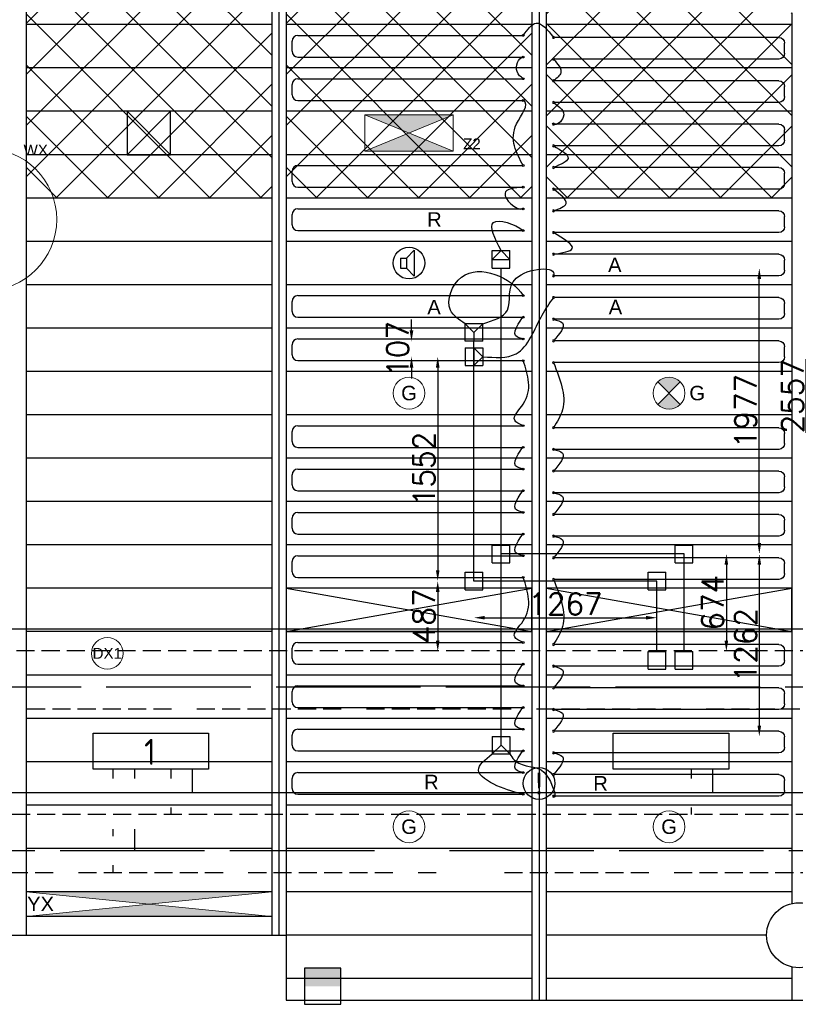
# Model space of a CAD drawing. Extents: x 7383 to 861143, y -570072 to -203000.
# Tile 10 of 30: x 437848 to 443217, y -257746 to -250934. Entities that reach past the tile are written whole.
import ezdxf

# ---------------------------------------------------------------- set-up
doc = ezdxf.new("R2010")
doc.units = 0
doc.header["$LTSCALE"] = 25
for name, pattern in [('2322105', [47, 40, -7]), ('2322106', [47, 5, -2, 5, -2, 5, -2, 5, -2, 5, -2, 5, -7]), ('2322107', [2000, 1000, 1000]), ('2322108', [7, 5, -2])]:
    doc.linetypes.add(name, pattern=pattern)
doc.layers.get('0').update_dxf_attribs({"linetype": 'CONTINUOUS'})
doc.layers.get('DEFPOINTS').update_dxf_attribs({"linetype": 'CONTINUOUS'})
for name, color, linetype in [('60', 7, 'CONTINUOUS'), ('KP-bandraster', 5, 'CONTINUOUS'), ('KP-koppelingen', 6, 'CONTINUOUS'), ('KP-leidingen(aanvoer)', 5, 'CONTINUOUS'), ('KP-leidingen(retour)', 1, 'CONTINUOUS'), ('KP-Lucht aanvoer', 6, 'CONTINUOUS'), ('KP-lucht centreline', 2, 'CONTINUOUS'), ('KP-maatvoering', 7, 'CONTINUOUS'), ('KP-Melders', 3, 'CONTINUOUS'), ('KP-Oppervlak', 3, 'CONTINUOUS'), ('KP-panelen', 1, 'CONTINUOUS'), ('KP-registers', 4, 'CONTINUOUS'), ('KP-slangen', 7, 'CONTINUOUS'), ('KP-tekst', 7, 'CONTINUOUS'), ('SYM-W', 7, 'CONTINUOUS'), ('Thermostaat', 160, 'CONTINUOUS'), ('WB561---_ATT', 7, 'CONTINUOUS'), ('WL5501--', 130, 'CONTINUOUS'), ('WL5502--', 130, 'CONTINUOUS'), ('WL561---_AANVOER', 10, 'CONTINUOUS'), ('WL561---_RETOUR', 10, 'CONTINUOUS')]:
    doc.layers.add(name, color=color, linetype=linetype)
doc.layers.add('KP-Aluminium', color=8, linetype='CONTINUOUS', lineweight=18)
doc.layers.add('KP-Verlichting', color=2, linetype='CONTINUOUS', lineweight=18)
doc.styles.add('arial', font='ARIAL.TTF')
doc.styles.add('BURO-018', font='ISO96.shx', dxfattribs={"height": 90})
doc.styles.add('ISO', font='ISO.SHX')
doc.styles.add('VERWOL-1', font='ROMANS.SHX')
doc.dimstyles.new('MARTIN', dxfattribs={"dimscale": 0, "dimtxt": 50, "dimasz": 75, "dimexe": 4, "dimexo": 4, "dimgap": 20, "dimtad": 1, "dimdec": 0, "dimrnd": 0.01, "dimzin": 1, "dimdsep": 46, "dimtxsty": 'VERWOL-1', "dimcen": -25, "dimdle": 1, "dimclrd": 7, "dimclre": 2, "dimclrt": 7, "dimadec": 0, "dimazin": 0, "dimtfac": 1, "dimtdec": 0, "dimtix": 1, "dimtofl": 0, "dimtmove": 0, "dimatfit": 3, "dimldrblk": 'OBLIQUE', "dimfxl": 0, "dimtvp": 33.333333, "dimtolj": 1, "dimtzin": 1, "dimarcsym": 0})

# ---------------------------------------------------------------- blocks, each defined once
blk = doc.blocks.new('SW30485012')
at = {"color": 0, "linetype": 'Continuous'}
for p, q in [((-2.5, 2.5), (-2.5, -2.5)), ((2.5, 2.5), (-2.5, 2.5)), ((2.5, -2.5), (2.5, 2.5)), ((-2.5, -2.5), (2.5, -2.5))]:
    blk.add_line(p, q, dxfattribs=at)
blk.add_solid([(-2.5, 0), (2.5, 0), (-2.5, -2.5), (2.5, -2.5)], dxfattribs=at)
at = {"color": 0, "linetype": 'Continuous', "style": 'BURO-018', "flags": 1}
blk.add_attdef('W_ID', (0, 0), '', height=1.8, dxfattribs=at)
blk = doc.blocks.new('A$C3C0C6C1A')
at = {"layer": 'SYM-W', "color": 2, "linetype": 'Continuous'}
for points in [[(17512.8, -5451.9), (16712.8, -5451.9), (16712.8, -5201.9), (17512.8, -5201.9)], [(21112.8, -5451.9), (20312.8, -5451.9), (20312.8, -5201.9), (21112.8, -5201.9)]]:
    blk.add_lwpolyline(points, close=True, dxfattribs=at)
at = {"layer": 'WL5501--', "linetype": '2322105'}
for p, q in [((22504.6, -4883.5), (10131.9, -4883.5)), ((17002.3, -5515.8), (17002.3, -5451.9)), ((17002.3, -6015.8), (17002.3, -5865.8)), ((18660.1, -6015.8), (15070.4, -6015.8)), ((22529.2, -6015.8), (19113.9, -6015.8))]:
    blk.add_line(p, q, dxfattribs=at)
at = {"layer": 'WL5502--', "linetype": '2322106'}
for p, q in [((10381.3, -5033.5), (22197.1, -5033.5)), ((16852.3, -5515.8), (16852.3, -5451.9)), ((16852.3, -5915.8), (16852.3, -5865.8)), ((16852.3, -6165.8), (16852.3, -6115.8)), ((15437.5, -6165.8), (19109.6, -6165.8)), ((19560.2, -6165.8), (23003.2, -6165.8))]:
    blk.add_line(p, q, dxfattribs=at)
at = {"layer": 'WL561---_AANVOER', "linetype": '2322107'}
for p, q in [((23059.7, -4483.5), (11153.1, -4483.5)), ((17402.3, -5615.8), (17402.3, -5451.9)), ((21002.3, -5615.8), (21002.3, -5451.9)), ((17496.3, -5615.8), (5757.3, -5615.8)), ((28876.8, -5615.8), (17496.3, -5615.8))]:
    blk.add_line(p, q, dxfattribs=at)
at = {"layer": 'WL561---_RETOUR', "linetype": '2322108'}
for p, q in [((22782.1, -4633.5), (11401.5, -4633.5)), ((17252.3, -5451.9), (17252.3, -5515.8)), ((20852.3, -5451.9), (20852.3, -5515.8)), ((17252.3, -5715.8), (17252.3, -5765.8)), ((20852.3, -5715.8), (20852.3, -5765.8)), ((28876.8, -5765.8), (5754.9, -5765.8))]:
    blk.add_line(p, q, dxfattribs=at)
at = {"layer": 'Thermostaat', "xscale": 50, "yscale": 50, "zscale": 50, "rotation": 180}
blk.add_blockref('SW30485012', (18302.6, -6953.1), dxfattribs=at)
at = {"layer": '60', "color": 1, "linetype": 'Continuous', "style": 'ISO'}
blk.add_text('1', height=180, dxfattribs=at).set_placement((17066.5, -5421.6))
blk = doc.blocks.new('Register A')
at = {"layer": 'KP-registers', "linetype": 'Continuous'}
for p, q in [((90, 225), (1644, 225)), ((50, 115), (50, 185)), ((90, 75), (1644, 75))]:
    blk.add_line(p, q, dxfattribs=at)
for centre in [(1650, 225), (1650, 75)]:
    blk.add_circle(centre, 6, dxfattribs=at)
for centre, start, end in [((90, 185), 90, 180), ((90, 115), 180, 270)]:
    blk.add_arc(centre, 40, start, end, dxfattribs=at)
blk = doc.blocks.new('*D40')
at = {"layer": 'DEFPOINTS', "color": 0, "linetype": 'Continuous', "transparency": 16777216}
for p in [(440560.4, -253159.3), (440931.9, -253159.3), (440931.9, -253266)]:
    blk.add_point(p, dxfattribs=at)
at = {"layer": 'KP-maatvoering', "color": 7, "linetype": 'Continuous', "lineweight": -2, "transparency": 16777216}
for p, q in [((440560.4, -253084.3), (440560.4, -253009.3)), ((440560.4, -253341), (440560.4, -253416))]:
    blk.add_line(p, q, dxfattribs=at)
at = {"layer": 'KP-maatvoering', "color": 7, "linetype": 'Continuous', "transparency": 16777216}
for points in [[(440547.9, -253084.3), (440572.9, -253084.3), (440560.4, -253159.3)], [(440547.9, -253341), (440572.9, -253341), (440560.4, -253266)]]:
    blk.add_solid(points, dxfattribs=at)
at = {"layer": 'KP-maatvoering', "color": 7, "linetype": 'Continuous', "transparency": 16777216, "insert": (440465.4, -253212.7), "char_height": 150, "attachment_point": 5, "rotation": 90, "style": 'VERWOL-1'}
blk.add_mtext('\\A1;107', dxfattribs=at)
blk = doc.blocks.new('_OBLIQUE')
at = {"color": 0, "linetype": 'ByBlock'}
blk.add_line((-0.5, -0.5), (0.5, 0.5), dxfattribs=at)
blk = doc.blocks.new('*D41')
at = {"layer": 'DEFPOINTS', "color": 0, "linetype": 'Continuous', "transparency": 16777216}
for p in [(440931.9, -253266), (440741.9, -254817.9), (440992.7, -254817.9)]:
    blk.add_point(p, dxfattribs=at)
at = {"layer": 'KP-maatvoering', "color": 7, "linetype": 'Continuous', "lineweight": -2, "transparency": 16777216}
blk.add_line((440741.9, -253341), (440741.9, -254742.9), dxfattribs=at)
at = {"layer": 'KP-maatvoering', "color": 7, "linetype": 'Continuous', "transparency": 16777216}
for points in [[(440729.4, -253341), (440754.4, -253341), (440741.9, -253266)], [(440729.4, -254742.9), (440754.4, -254742.9), (440741.9, -254817.9)]]:
    blk.add_solid(points, dxfattribs=at)
at = {"layer": 'KP-maatvoering', "color": 7, "linetype": 'Continuous', "transparency": 16777216, "insert": (440646.9, -254042), "char_height": 150, "attachment_point": 5, "rotation": 90, "style": 'VERWOL-1'}
blk.add_mtext('\\A1;1552', dxfattribs=at)
blk = doc.blocks.new('*D42')
at = {"layer": 'DEFPOINTS', "color": 0, "linetype": 'Continuous', "transparency": 16777216}
for p in [(440992.7, -254817.9), (442259.4, -254817.9), (442259.4, -255071.6)]:
    blk.add_point(p, dxfattribs=at)
at = {"layer": 'KP-maatvoering', "color": 7, "linetype": 'Continuous', "lineweight": -2, "transparency": 16777216}
blk.add_line((441067.7, -255071.6), (442184.4, -255071.6), dxfattribs=at)
at = {"layer": 'KP-maatvoering', "color": 7, "linetype": 'Continuous', "transparency": 16777216}
for points in [[(441067.7, -255059.1), (441067.7, -255084.1), (440992.7, -255071.6)], [(442184.4, -255059.1), (442184.4, -255084.1), (442259.4, -255071.6)]]:
    blk.add_solid(points, dxfattribs=at)
at = {"layer": 'KP-maatvoering', "color": 7, "linetype": 'Continuous', "transparency": 16777216, "insert": (441626.1, -254976.6), "char_height": 150, "attachment_point": 5, "style": 'VERWOL-1'}
blk.add_mtext('\\A1;1267', dxfattribs=at)
blk = doc.blocks.new('*D43')
at = {"layer": 'DEFPOINTS', "color": 0, "linetype": 'Continuous', "transparency": 16777216}
for p in [(442259.4, -254817.9), (440741.9, -255305), (442259.4, -255305)]:
    blk.add_point(p, dxfattribs=at)
at = {"layer": 'KP-maatvoering', "color": 7, "linetype": 'Continuous', "lineweight": -2, "transparency": 16777216}
blk.add_line((440741.9, -254892.9), (440741.9, -255230), dxfattribs=at)
at = {"layer": 'KP-maatvoering', "color": 7, "linetype": 'Continuous', "transparency": 16777216}
for points in [[(440729.4, -254892.9), (440754.4, -254892.9), (440741.9, -254817.9)], [(440729.4, -255230), (440754.4, -255230), (440741.9, -255305)]]:
    blk.add_solid(points, dxfattribs=at)
at = {"layer": 'KP-maatvoering', "color": 7, "linetype": 'Continuous', "transparency": 16777216, "insert": (440646.9, -255061.5), "char_height": 150, "attachment_point": 5, "rotation": 90, "style": 'VERWOL-1'}
blk.add_mtext('\\A1;487', dxfattribs=at)
blk = doc.blocks.new('*D44')
at = {"layer": 'DEFPOINTS', "color": 0, "linetype": 'Continuous', "transparency": 16777216}
for p in [(442446.6, -254630.7), (442446.6, -255305), (442739.7, -255305)]:
    blk.add_point(p, dxfattribs=at)
at = {"layer": 'KP-maatvoering', "color": 7, "linetype": 'Continuous', "lineweight": -2, "transparency": 16777216}
blk.add_line((442739.7, -254705.7), (442739.7, -255230), dxfattribs=at)
at = {"layer": 'KP-maatvoering', "color": 7, "linetype": 'Continuous', "transparency": 16777216}
for points in [[(442727.2, -254705.7), (442752.2, -254705.7), (442739.7, -254630.7)], [(442727.2, -255230), (442752.2, -255230), (442739.7, -255305)]]:
    blk.add_solid(points, dxfattribs=at)
at = {"layer": 'KP-maatvoering', "color": 7, "linetype": 'Continuous', "transparency": 16777216, "insert": (442644.7, -254967.9), "char_height": 150, "attachment_point": 5, "rotation": 90, "style": 'VERWOL-1'}
blk.add_mtext('\\A1;674', dxfattribs=at)
blk = doc.blocks.new('*D45')
at = {"layer": 'DEFPOINTS', "color": 0, "linetype": 'Continuous', "transparency": 16777216}
for p in [(441408.1, -252653.9), (442967.8, -252653.9), (441408.1, -254630.7)]:
    blk.add_point(p, dxfattribs=at)
at = {"layer": 'KP-maatvoering', "color": 7, "linetype": 'Continuous', "lineweight": -2, "transparency": 16777216}
blk.add_line((442967.8, -254555.7), (442967.8, -252728.9), dxfattribs=at)
at = {"layer": 'KP-maatvoering', "color": 7, "linetype": 'Continuous', "transparency": 16777216}
for points in [[(442955.3, -252728.9), (442980.3, -252728.9), (442967.8, -252653.9)], [(442955.3, -254555.7), (442980.3, -254555.7), (442967.8, -254630.7)]]:
    blk.add_solid(points, dxfattribs=at)
at = {"layer": 'KP-maatvoering', "color": 7, "linetype": 'Continuous', "transparency": 16777216, "insert": (442872.8, -253642.3), "char_height": 150, "attachment_point": 5, "rotation": 90, "style": 'VERWOL-1'}
blk.add_mtext('\\A1;1977', dxfattribs=at)
blk = doc.blocks.new('*D46')
at = {"layer": 'DEFPOINTS', "color": 0, "linetype": 'Continuous', "transparency": 16777216}
for p in [(441179.9, -254630.7), (441179.9, -255892.8), (442967.8, -255892.8)]:
    blk.add_point(p, dxfattribs=at)
at = {"layer": 'KP-maatvoering', "color": 7, "linetype": 'Continuous', "lineweight": -2, "transparency": 16777216}
blk.add_line((442967.8, -254705.7), (442967.8, -255817.8), dxfattribs=at)
at = {"layer": 'KP-maatvoering', "color": 7, "linetype": 'Continuous', "transparency": 16777216}
for points in [[(442955.3, -254705.7), (442980.3, -254705.7), (442967.8, -254630.7)], [(442955.3, -255817.8), (442980.3, -255817.8), (442967.8, -255892.8)]]:
    blk.add_solid(points, dxfattribs=at)
at = {"layer": 'KP-maatvoering', "color": 7, "linetype": 'Continuous', "transparency": 16777216, "insert": (442872.8, -255261.8), "char_height": 150, "attachment_point": 5, "rotation": 90, "style": 'VERWOL-1'}
blk.add_mtext('\\A1;1262', dxfattribs=at)
blk = doc.blocks.new('*D52')
at = {"layer": 'DEFPOINTS', "color": 0, "linetype": 'Continuous', "transparency": 16777216}
for p in [(443293.1, -252260.6), (443390.9, -252260.6), (443390.9, -254817.9)]:
    blk.add_point(p, dxfattribs=at)
at = {"layer": 'KP-maatvoering', "color": 7, "linetype": 'Continuous', "lineweight": -2, "transparency": 16777216}
blk.add_line((443293.1, -254742.9), (443293.1, -252335.6), dxfattribs=at)
at = {"layer": 'KP-maatvoering', "color": 7, "linetype": 'Continuous', "transparency": 16777216}
for points in [[(443280.6, -252335.6), (443305.6, -252335.6), (443293.1, -252260.6)], [(443280.6, -254742.9), (443305.6, -254742.9), (443293.1, -254817.9)]]:
    blk.add_solid(points, dxfattribs=at)
at = {"layer": 'KP-maatvoering', "color": 7, "linetype": 'Continuous', "transparency": 16777216, "insert": (443198.1, -253539.3), "char_height": 150, "attachment_point": 5, "rotation": 90, "style": 'VERWOL-1'}
blk.add_mtext('\\A1;2557', dxfattribs=at)

msp = doc.modelspace()

# ---------------------------------------------------------------- hatches: boundary and pattern name
at = {"layer": 'KP-Aluminium', "linetype": 'Continuous'}
h = msp.add_hatch(dxfattribs=at)
h.set_pattern_fill('ANSI37', color=256, scale=2000)
h.set_pattern_definition([(45, (240112.9, -13162.46), (-176.7767, 176.7767), []), (135, (240112.9, -13162.46), (-176.7767, -176.7767), [])])
h.paths.add_polyline_path([(439593.1, -250218.2), (437893.1, -250218.2), (437893.1, -250368.2), (439593.1, -250368.2)])
h.paths.add_polyline_path([(439593.1, -250368.2), (437893.1, -250368.2), (437893.1, -250668.2), (439593.1, -250668.2)])
h.paths.add_polyline_path([(439593.1, -250668.2), (437893.1, -250668.2), (437893.1, -250968.2), (439593.1, -250968.2)])
h.paths.add_polyline_path([(439593.1, -250968.2), (437893.1, -250968.2), (437893.1, -251268.2), (439593.1, -251268.2)])
h.paths.add_polyline_path([(439593.1, -251268.2), (437893.1, -251268.2), (437893.1, -251568.2), (439593.1, -251568.2)])
h.paths.add_polyline_path([(439593.1, -251568.2), (437893.1, -251568.2), (437893.1, -251868.2), (439593.1, -251868.2)])
h.paths.add_polyline_path([(439593.1, -251868.2), (437893.1, -251868.2), (437893.1, -252168.2), (439593.1, -252168.2)])
h = msp.add_hatch(dxfattribs=at)
h.set_pattern_fill('ANSI37', color=256, scale=2000)
h.set_pattern_definition([(45, (241912.9, -13162.46), (-176.7767, 176.7767), []), (135, (241912.9, -13162.46), (-176.7767, -176.7767), [])])
h.paths.add_polyline_path([(441393.1, -250218.2), (439693.1, -250218.2), (439693.1, -250368.2), (441393.1, -250368.2)])
h.paths.add_polyline_path([(441393.1, -250368.2), (439693.1, -250368.2), (439693.1, -250668.2), (441393.1, -250668.2)])
h.paths.add_polyline_path([(441393.1, -250668.2), (439693.1, -250668.2), (439693.1, -250968.2), (441393.1, -250968.2)])
h.paths.add_polyline_path([(441393.1, -250968.2), (439693.1, -250968.2), (439693.1, -251268.2), (441393.1, -251268.2)])
h.paths.add_polyline_path([(441393.1, -251268.2), (439693.1, -251268.2), (439693.1, -251568.2), (441393.1, -251568.2)])
h.paths.add_polyline_path([(441393.1, -251568.2), (439693.1, -251568.2), (439693.1, -251868.2), (441393.1, -251868.2)])
h.paths.add_polyline_path([(441393.1, -251868.2), (439693.1, -251868.2), (439693.1, -252168.2), (441393.1, -252168.2)])
h = msp.add_hatch(dxfattribs=at)
h.set_pattern_fill('ANSI37', color=256, scale=2000)
h.set_pattern_definition([(45, (240112.9, -13162.46), (-176.7767, 176.7767), []), (135, (240112.9, -13162.46), (-176.7767, -176.7767), [])])
h.paths.add_polyline_path([(443193.1, -250218.2), (441493.1, -250218.2), (441493.1, -250368.2), (443193.1, -250368.2)])
h.paths.add_polyline_path([(443193.1, -250448.8), (443193.1, -250368.2), (441493.1, -250368.2), (441493.1, -250668.2), (443018.1, -250668.2, -0.350001)])
h.paths.add_polyline_path([(443018.1, -250668.2), (441493.1, -250668.2), (441493.1, -250968.2), (443193.1, -250968.2), (443193.1, -250887.6, -0.350001)])
h.paths.add_polyline_path([(443193.1, -250968.2), (441493.1, -250968.2), (441493.1, -251268.2), (443193.1, -251268.2)])
h.paths.add_polyline_path([(443193.1, -251268.2), (441493.1, -251268.2), (441493.1, -251568.2), (443193.1, -251568.2)])
h.paths.add_polyline_path([(443193.1, -251568.2), (441493.1, -251568.2), (441493.1, -251868.2), (443193.1, -251868.2)])
h.paths.add_polyline_path([(443193.1, -251868.2), (441493.1, -251868.2), (441493.1, -252168.2), (443193.1, -252168.2)])
at = {"layer": 'KP-Verlichting', "linetype": 'Continuous'}
h = msp.add_hatch(color=256, dxfattribs=at)
h.paths.add_polyline_path([(440238.4, -251592.5), (440543.1, -251718.2), (440847.8, -251592.5)])
h.paths.add_polyline_path([(440847.8, -251843.9), (440543.1, -251718.2), (440238.4, -251843.9)])
h = msp.add_hatch(color=256, dxfattribs=at)
h.paths.add_polyline_path([(442265.3, -253440.4), (442343.1, -253518.2), (442420.9, -253440.4, 0.414214)])
h.paths.add_polyline_path([(442265.3, -253595.9, 0.414214), (442420.9, -253595.9), (442343.1, -253518.2)])
h = msp.add_hatch(color=256, dxfattribs=at)
h.dxf.hatch_style = 1
h.paths.add_polyline_path([(439593.1, -256968.2), (437893.1, -256968.2), (438743.1, -257053.2)])
h.paths.add_polyline_path([(438743.1, -257053.2), (437893.1, -257138.2), (439593.1, -257138.2)])
h.paths.add_polyline_path([(439287.4, -257181.5), (439733.5, -257181.5), (439733.5, -256880), (439287.4, -256880)], flags=9)
h = msp.add_hatch(color=256, dxfattribs=at)
h.dxf.hatch_style = 1
h.paths.add_polyline_path([(438743.1, -257053.2), (437893.1, -257138.2), (439593.1, -257138.2)])
h.paths.add_polyline_path([(439593.1, -256968.2), (437893.1, -256968.2), (438743.1, -257053.2)])
h.paths.add_polyline_path([(439287.4, -257181.5), (439733.5, -257181.5), (439733.5, -256880), (439287.4, -256880)], flags=9)
h = msp.add_hatch(color=256, dxfattribs=at)
h.dxf.hatch_style = 1
h.paths.add_polyline_path([(437893.1, -256968.2), (438743.1, -257053.2), (439593.1, -256968.2)])
h.paths.add_polyline_path([(439593.1, -257138.2), (438743.1, -257053.2), (437893.1, -257138.2)])

# ---------------------------------------------------------------- linework, layer by layer
at = {"layer": 'KP-bandraster', "linetype": 'Continuous'}
for p, q in [((437893.1, -250218.2), (437893.1, -257268.2)), ((439593.1, -250218.2), (439593.1, -257268.2)), ((439693.1, -250218.2), (439693.1, -257268.2)), ((441393.1, -250218.2), (441393.1, -257718.2)), ((441493.1, -250218.2), (441493.1, -257718.2)), ((443193.1, -250887.6), (443193.1, -257048.8)), ((443193.1, -257487.6), (443193.1, -257718.2))]:
    msp.add_line(p, q, dxfattribs=at)
msp.add_circle((443243.1, -257268.2), 225, dxfattribs=at)
at = {"layer": 'KP-koppelingen', "linetype": 'Continuous'}
for p, q in [((441119, -252532.3), (441240.7, -252532.2)), ((441119.1, -252654), (441119, -252532.3)), ((441179.8, -252532.3), (441119.1, -252593.2)), ((441240.7, -252593), (441179.8, -252532.3)), ((441240.8, -252653.9), (441240.7, -252532.2)), ((441119.1, -252593.2), (441240.7, -252593)), ((441119.1, -252654), (441240.8, -252653.9)), ((440931.9, -253159.3), (440932, -253037.7)), ((441053.6, -253037.8), (440932, -253037.7)), ((440932, -253037.7), (440992.8, -253098.5)), ((440992.8, -253098.5), (441053.6, -253037.8)), ((441053.6, -253159.4), (441053.6, -253037.8)), ((440992.8, -253098.5), (440992.7, -253159.4)), ((441053.6, -253159.4), (440931.9, -253159.3)), ((440931.9, -253205.2), (441053.5, -253205.1)), ((440931.9, -253205.2), (440932, -253326.8)), ((440992.7, -253205.1), (440992.8, -253326.8)), ((441053.6, -253265.9), (440992.7, -253205.1)), ((441053.5, -253205.1), (441053.6, -253326.7)), ((440932, -253326.8), (441053.6, -253326.7)), ((440992.8, -253326.8), (441053.6, -253265.9)), ((441119.1, -254691.6), (441119.1, -254569.9)), ((441119.1, -254569.9), (441240.8, -254569.9)), ((441240.8, -254691.6), (441240.8, -254569.9)), ((442385.8, -254691.6), (442385.8, -254569.9)), ((442385.8, -254569.9), (442507.4, -254569.9)), ((442507.4, -254691.6), (442507.4, -254569.9)), ((441119.1, -254691.6), (441240.8, -254691.6)), ((442385.8, -254691.6), (442507.4, -254691.6)), ((440931.9, -254878.8), (440931.9, -254757.1)), ((440931.9, -254757.1), (441053.6, -254757.1)), ((441053.6, -254878.8), (441053.6, -254757.1)), ((442198.6, -254878.8), (442198.6, -254757.1)), ((442198.6, -254757.1), (442320.2, -254757.1)), ((442320.2, -254878.8), (442320.2, -254757.1)), ((440931.9, -254878.8), (441053.6, -254878.8)), ((442198.6, -254878.8), (442320.2, -254878.8)), ((442198.6, -255426.6), (442198.6, -255305)), ((442198.6, -255305), (442320.2, -255305)), ((442320.2, -255426.6), (442320.2, -255305)), ((442385.8, -255426.6), (442385.8, -255305)), ((442385.8, -255305), (442507.4, -255305)), ((442507.4, -255426.6), (442507.4, -255305)), ((442198.6, -255426.6), (442320.2, -255426.6)), ((442385.8, -255426.6), (442507.4, -255426.6)), ((441119.1, -255892.8), (441119, -256014.4)), ((441119.1, -255892.8), (441240.8, -255892.9)), ((441179.9, -255953.6), (441179.9, -255892.8)), ((441240.8, -255892.9), (441240.7, -256014.5)), ((441179.9, -255953.6), (441119, -256014.4)), ((441240.7, -256014.5), (441179.9, -255953.6)), ((441119, -256014.4), (441240.7, -256014.5))]:
    msp.add_line(p, q, dxfattribs=at)
at = {"layer": 'KP-leidingen(aanvoer)', "linetype": 'Continuous'}
for p, q in [((440992.7, -254817.9), (440992.7, -253159.4)), ((442259.4, -254817.9), (440992.7, -254817.9)), ((442259.4, -255305), (442259.4, -254817.9))]:
    msp.add_line(p, q, dxfattribs=at)
at = {"layer": 'KP-leidingen(retour)', "linetype": 'Continuous'}
for p, q in [((441179.9, -255892.8), (441179.9, -252653.9)), ((442446.6, -254630.7), (441179.9, -254630.7)), ((442446.6, -255305), (442446.6, -254630.7))]:
    msp.add_line(p, q, dxfattribs=at)
at = {"layer": 'KP-Lucht aanvoer', "linetype": 'Continuous'}
for p, q in [((438593, -251568.2), (438592.9, -251868.2)), ((438592.9, -251868.2), (438892.7, -251568.2)), ((438892.7, -251568.2), (438593, -251568.2)), ((438593, -251568.2), (438892.9, -251868.2)), ((438892.9, -251868.2), (438892.7, -251568.2)), ((438592.9, -251868.2), (438892.9, -251868.2)), ((439693.1, -254868.2), (439693.1, -255168.2)), ((441393.1, -254868.2), (439693.1, -254868.2)), ((439693.1, -254868.2), (441393.1, -255168.2)), ((439693.1, -255168.2), (441393.1, -254868.2)), ((441393.1, -255168.2), (441393.1, -254868.2)), ((441493.1, -254868.2), (441493.1, -255168.2)), ((443193.1, -254868.2), (441493.1, -254868.2)), ((441493.1, -254868.2), (443193.1, -255168.2)), ((441493.1, -255168.2), (443193.1, -254868.2)), ((443193.1, -255168.2), (443193.1, -254868.2)), ((439693.1, -255168.2), (441393.1, -255168.2)), ((441493.1, -255168.2), (443193.1, -255168.2))]:
    msp.add_line(p, q, dxfattribs=at)
at = {"layer": 'KP-lucht centreline', "linetype": 'Continuous'}
for p, q in [((439643.1, -250218.2), (439643.1, -257268.2)), ((441443.1, -250218.2), (441443.1, -257718.2))]:
    msp.add_line(p, q, dxfattribs=at)
at = {"layer": 'KP-Melders', "linetype": 'Continuous'}
for p, q in [((440483.2, -252583.7), (440526.2, -252583.7)), ((440483.2, -252583.7), (440483.2, -252653.7)), ((440526.2, -252583.7), (440578.3, -252528.4)), ((440526.2, -252583.7), (440526.2, -252653.7)), ((440578.3, -252528.4), (440578.3, -252709.1)), ((440483.2, -252653.7), (440526.2, -252653.7)), ((440483.2, -252653.7), (440526.2, -252653.7)), ((440526.2, -252653.7), (440578.3, -252709.1))]:
    msp.add_line(p, q, dxfattribs=at)
for centre in [(440543.1, -252618.2), (441443.1, -256218.2)]:
    msp.add_circle(centre, 110, dxfattribs=at)
at = {"layer": 'KP-Oppervlak', "linetype": 'Continuous'}
for p, q in [((428793.1, -257268.2), (439693.3, -257268.2)), ((439693.3, -257268.2), (439693.1, -257718.2)), ((439693.1, -257718.2), (490493.1, -257718.2))]:
    msp.add_line(p, q, dxfattribs=at)
at = {"layer": 'KP-panelen', "linetype": 'Continuous'}
for p, q in [((439593.1, -250968.2), (437893.1, -250968.2)), ((441393.1, -250968.2), (439693.1, -250968.2)), ((443193.1, -250968.2), (441493.1, -250968.2)), ((439593.1, -251268.2), (437893.1, -251268.2)), ((441393.1, -251268.2), (439693.1, -251268.2)), ((443193.1, -251268.2), (441493.1, -251268.2)), ((439593.1, -251568.2), (437893.1, -251568.2)), ((441393.1, -251568.2), (439693.1, -251568.2)), ((443193.1, -251568.2), (441493.1, -251568.2)), ((439593.1, -251868.2), (437893.1, -251868.2)), ((441393.1, -251868.2), (439693.1, -251868.2)), ((443193.1, -251868.2), (441493.1, -251868.2)), ((439593.1, -252168.2), (437893.1, -252168.2)), ((441393.1, -252168.2), (439693.1, -252168.2)), ((443193.1, -252168.2), (441493.1, -252168.2)), ((439593.1, -252468.2), (437893.1, -252468.2)), ((441393.1, -252468.2), (439693.1, -252468.2)), ((443193.1, -252468.2), (441493.1, -252468.2)), ((439593.1, -252768.2), (437893.1, -252768.2)), ((441393.1, -252768.2), (439693.1, -252768.2)), ((443193.1, -252768.2), (441493.1, -252768.2)), ((439593.1, -253068.2), (437893.1, -253068.2)), ((441393.1, -253068.2), (439693.1, -253068.2)), ((443193.1, -253068.2), (441493.1, -253068.2)), ((439593.1, -253368.2), (437893.1, -253368.2)), ((441393.1, -253368.2), (439693.1, -253368.2)), ((443193.1, -253368.2), (441493.1, -253368.2)), ((439593.1, -253668.2), (437893.1, -253668.2)), ((441393.1, -253668.2), (439693.1, -253668.2)), ((443193.1, -253668.2), (441493.1, -253668.2)), ((439593.1, -253968.2), (437893.1, -253968.2)), ((441393.1, -253968.2), (439693.1, -253968.2)), ((443193.1, -253968.2), (441493.1, -253968.2)), ((439593.1, -254268.2), (437893.1, -254268.2)), ((441393.1, -254268.2), (439693.1, -254268.2)), ((443193.1, -254268.2), (441493.1, -254268.2)), ((439593.1, -254568.2), (437893.1, -254568.2)), ((441393.1, -254568.2), (439693.1, -254568.2)), ((443193.1, -254568.2), (441493.1, -254568.2)), ((439593.1, -254868.2), (437893.1, -254868.2)), ((441393.1, -254868.2), (439693.1, -254868.2)), ((441393.1, -254868.2), (439693.1, -254868.2)), ((443193.1, -254868.2), (441493.1, -254868.2)), ((443193.1, -254868.2), (441493.1, -254868.2)), ((439593.1, -255168.2), (437893.1, -255168.2)), ((441393.1, -255168.2), (439693.1, -255168.2)), ((441393.1, -255168.2), (439693.1, -255168.2)), ((443193.1, -255168.2), (441493.1, -255168.2)), ((443193.1, -255168.2), (441493.1, -255168.2)), ((439593.1, -255468.2), (437893.1, -255468.2)), ((441393.1, -255468.2), (439693.1, -255468.2)), ((443193.1, -255468.2), (441493.1, -255468.2)), ((439593.1, -255768.2), (437893.1, -255768.2)), ((441393.1, -255768.2), (439693.1, -255768.2)), ((443193.1, -255768.2), (441493.1, -255768.2)), ((439593.1, -256068.2), (437893.1, -256068.2)), ((441393.1, -256068.2), (439693.1, -256068.2)), ((443193.1, -256068.2), (441493.1, -256068.2)), ((439593.1, -256368.2), (437893.1, -256368.2)), ((441393.1, -256368.2), (439693.1, -256368.2)), ((443193.1, -256368.2), (441493.1, -256368.2)), ((439593.1, -256668.2), (437893.1, -256668.2)), ((441393.1, -256668.2), (439693.1, -256668.2)), ((443193.1, -256668.2), (441493.1, -256668.2)), ((439593.1, -256968.2), (437893.1, -256968.2)), ((439593.1, -256968.2), (437893.1, -256968.2)), ((439593.1, -256968.2), (437893.1, -256968.2)), ((439593.1, -256968.2), (437893.1, -256968.2)), ((441393.1, -256968.2), (439693.1, -256968.2)), ((443193.1, -256968.2), (441493.1, -256968.2)), ((439593.1, -257138.2), (437893.1, -257138.2)), ((439593.1, -257138.2), (437893.1, -257138.2)), ((441393.1, -257268.2), (439693.1, -257268.2)), ((443018.1, -257268.2), (441493.1, -257268.2)), ((441393.1, -257568.2), (439693.1, -257568.2)), ((443193.1, -257568.2), (441493.1, -257568.2))]:
    msp.add_line(p, q, dxfattribs=at)
at = {"layer": 'KP-slangen', "linetype": 'Continuous'}
for points in [[(441333.9, -251043.2), (441423.1, -250958.6), (441543.2, -251056.9)], [(441333.9, -251343.2), (441291, -251293.8), (441333.9, -251193.2), (441337.9, -251193.1)], [(441543.2, -251206.9), (441593.4, -251302.5), (441543.2, -251356.9)], [(441333.9, -251943.2), (441287.5, -251655.7), (441333.9, -251493.2), (441332.6, -251492.5)], [(441543.2, -251506.9), (441610.7, -251608.8), (441543.2, -251656.9), (441536, -251650.5)], [(441543.2, -251806.9), (441643.7, -251893.7), (441543.2, -251956.9)], [(441333.9, -252093.2), (441207.5, -252135.6), (441333.9, -252243.2), (441339.6, -252241.5)], [(441543.2, -252256.9), (441629.8, -252206.8), (441543.2, -252106.9)], [(441179.8, -252532.3), (441127.5, -252337.4), (441333.9, -252393.2), (441337.8, -252396.5)], [(441543.2, -252556.9), (441673.2, -252518), (441543.2, -252406.9)], [(440932, -253037.7), (440830.3, -252943.2), (440907.2, -252715.3), (441333.9, -252843.2), (441336, -252846.6)], [(441053.6, -253037.8), (441224.4, -252943.2), (441283.9, -252722.7), (441543.2, -252706.9), (441539.3, -252715.3)], [(441053.6, -253265.9), (441283.9, -253245.5), (441464.9, -252977.9), (441543.2, -252856.9)], [(441333.9, -253143.2), (441274.5, -253104.8), (441333.9, -252993.2), (441333.2, -252994.2)], [(441543.2, -253006.9), (441605.2, -253032.7), (441543.2, -253156.9)], [(441333.9, -253743.2), (441274.5, -253704.8), (441333.9, -253593.2), (441333.9, -253293.2)], [(441543.2, -253306.9), (441605.2, -253632.7), (441543.2, -253756.9)], [(441333.9, -254043.2), (441274.5, -254004.8), (441333.9, -253893.2), (441333.2, -253894.2)], [(441543.2, -253906.9), (441605.2, -253932.7), (441543.2, -254056.9)], [(441333.9, -254343.2), (441274.5, -254304.8), (441333.9, -254193.2), (441333.2, -254194.2)], [(441543.2, -254206.9), (441605.2, -254232.7), (441543.2, -254356.9)], [(441333.9, -254643.2), (441274.5, -254604.8), (441333.9, -254493.2), (441333.2, -254494.2)], [(441543.2, -254506.9), (441605.2, -254532.7), (441543.2, -254656.9)], [(441333.9, -255243.2), (441274.5, -255204.8), (441333.9, -255093.2), (441333.9, -254793.2)], [(441543.2, -254806.9), (441605.2, -255132.7), (441543.2, -255256.9)], [(441333.9, -255543.2), (441274.5, -255504.8), (441333.9, -255393.2), (441333.2, -255394.2)], [(441543.2, -255406.9), (441605.2, -255432.7), (441543.2, -255556.9)], [(441333.9, -255843.2), (441274.5, -255804.8), (441333.9, -255693.2), (441333.2, -255694.2)], [(441543.2, -255706.9), (441605.2, -255732.7), (441543.2, -255856.9)], [(441333.9, -256143.2), (441274.5, -256104.8), (441333.9, -255993.2), (441333.2, -255994.2)], [(441333.9, -256293.2), (441151.8, -256234), (441023.5, -256125.4), (441119, -256014.4)], [(441240.7, -256014.5), (441270, -256053.8), (441366.2, -256098.8), (441509.5, -256181.5), (441543.2, -256306.9), (441541.6, -256305.1)], [(441543.2, -256006.9), (441605.2, -256032.7), (441543.2, -256156.9)]]:
    msp.add_spline(points, degree=3, dxfattribs=at)
at = {"layer": 'KP-Verlichting', "linetype": 'Continuous'}
for p, q in [((440238.4, -251592.5), (440847.8, -251592.5)), ((440238.4, -251843.9), (440238.4, -251592.5)), ((440238.4, -251843.9), (440847.8, -251592.5)), ((440238.4, -251592.5), (440847.8, -251843.9)), ((440847.8, -251592.5), (440847.8, -251843.9)), ((440847.8, -251843.9), (440238.4, -251843.9)), ((442420.9, -253595.9), (442265.3, -253440.4)), ((442265.3, -253595.9), (442420.9, -253440.4)), ((437893.1, -257138.2), (439593.1, -256968.2)), ((437893.1, -256968.2), (439593.1, -257138.2)), ((437893.1, -257138.2), (439593.1, -256968.2)), ((437893.1, -256968.2), (439593.1, -257138.2)), ((437893.1, -256968.2), (437893.1, -257138.2)), ((439593.1, -256968.2), (439593.1, -257138.2))]:
    msp.add_line(p, q, dxfattribs=at)
for centre, radius in [((437612.8, -252317.3), 491.8), ((440543.1, -253518.2), 110), ((442343.1, -253518.2), 110), ((438454.7, -255318.2), 110), ((440543.1, -256518.2), 110), ((442343.1, -256518.2), 110)]:
    msp.add_circle(centre, radius, dxfattribs=at)

# ---------------------------------------------------------------- block references
at = {"layer": 'KP-registers', "linetype": 'Continuous'}
for p in [(439683.9, -251268.2), (439683.9, -251568.2), (439683.9, -252168.2), (439683.9, -252468.2), (439683.9, -253068.2), (439683.9, -253368.2), (439683.9, -253968.2), (439683.9, -254268.2), (439683.9, -254568.2), (439683.9, -254868.2), (439683.9, -255468.2), (439683.9, -255768.2), (439683.9, -256068.2), (439683.9, -256368.2)]:
    msp.add_blockref('Register A', p, dxfattribs=at)
at = {"layer": 'KP-registers', "linetype": 'Continuous', "xscale": -1}
for p in [(443193.2, -251281.9), (443193.2, -251581.9), (443193.2, -251881.9), (443193.2, -252181.9), (443193.2, -252481.9), (443193.2, -252781.9), (443193.2, -253081.9), (443193.2, -253381.9), (443193.2, -253981.9), (443193.2, -254281.9), (443193.2, -254581.9), (443193.2, -254881.9), (443193.2, -255481.9), (443193.2, -255781.9), (443193.2, -256081.9), (443193.2, -256381.9)]:
    msp.add_blockref('Register A', p, dxfattribs=at)
at = {"layer": 'WB561---_ATT', "linetype": 'Continuous'}
msp.add_blockref('A$C3C0C6C1A', (421643.1, -250668.2), dxfattribs=at)

# ---------------------------------------------------------------- texts
at = {"layer": 'KP-Melders', "linetype": 'Continuous', "insert": (441443.1, -256218.2), "char_height": 150, "attachment_point": 5, "style": 'arial'}
msp.add_mtext('\\A1;!', dxfattribs=at)
at = {"layer": 'KP-tekst', "linetype": 'Continuous', "char_height": 100, "attachment_point": 5, "style": 'arial'}
for s, insert in [('\\A1;R', (440719, -252316.2)), ('\\A1;A', (441967.4, -252630.4)), ('\\A1;A', (440716.2, -252922.5)), ('\\A1;A', (441972, -252921.9)), ('\\A1;R', (440697.9, -256208.2)), ('\\A1;R', (441868.9, -256217.3))]:
    msp.add_mtext(s, dxfattribs=dict(at, insert=insert))
at = {"layer": 'KP-Verlichting', "linetype": 'Continuous', "attachment_point": 5, "style": 'arial'}
for s, insert, char_height in [('\\A1;Z2', (440978.7, -251793.5), 75), ('\\A1;WX', (437959.4, -251836), 75), ('\\A1;G', (440543.1, -253518.2), 100), ('\\A1;G', (442537.7, -253518.2), 100), ('\\A1;DX1', (438454.7, -255318.2), 75), ('\\A1;G', (440543.1, -256518.2), 100), ('\\A1;G', (442343.1, -256518.2), 100), ('\\A1;YX', (437992.7, -257051.8), 100)]:
    msp.add_mtext(s, dxfattribs=dict(at, insert=insert, char_height=char_height))

# ---------------------------------------------------------------- dimensions: what is measured, and where the dimension line sits
at = {"layer": 'KP-maatvoering', "linetype": 'Continuous'}
for base, p1, p2, picture, middle in [((443293.1, -252260.6), (443390.9, -254817.9), (443390.9, -252260.6), '*D52', (443198.1, -253539.3)), ((442967.8, -252653.9), (441408.1, -254630.7), (441408.1, -252653.9), '*D45', (442872.8, -253642.3)), ((440560.4, -253159.3), (440931.9, -253266), (440931.9, -253159.3), '*D40', (440465.4, -253212.7)), ((440741.9, -254817.9), (440931.9, -253266), (440992.7, -254817.9), '*D41', (440646.9, -254042)), ((442967.8, -255892.8), (441179.9, -254630.7), (441179.9, -255892.8), '*D46', (442872.8, -255261.8)), ((442739.7, -255305), (442446.6, -254630.7), (442446.6, -255305), '*D44', (442644.7, -254967.9)), ((440741.9, -255305), (442259.4, -254817.9), (442259.4, -255305), '*D43', (440646.9, -255061.5))]:
    dim = msp.add_linear_dim(base=base, p1=p1, p2=p2, angle=90, dimstyle='MARTIN', override={"dimscale": 1, "dimtxt": 150, "dimse1": 1, "dimse2": 1}, dxfattribs=at)
    dim.commit()
    dim.dimension.update_dxf_attribs({"geometry": picture, "text_midpoint": middle})
dim = msp.add_linear_dim(base=(442259.4, -255071.6), p1=(440992.7, -254817.9), p2=(442259.4, -254817.9), dimstyle='MARTIN', override={"dimscale": 1, "dimtxt": 150, "dimse1": 1, "dimse2": 1}, dxfattribs=at)
dim.commit()
dim.dimension.update_dxf_attribs({"geometry": '*D42', "text_midpoint": (441626.1, -254976.6)})

doc.saveas('drawing.dxf')
